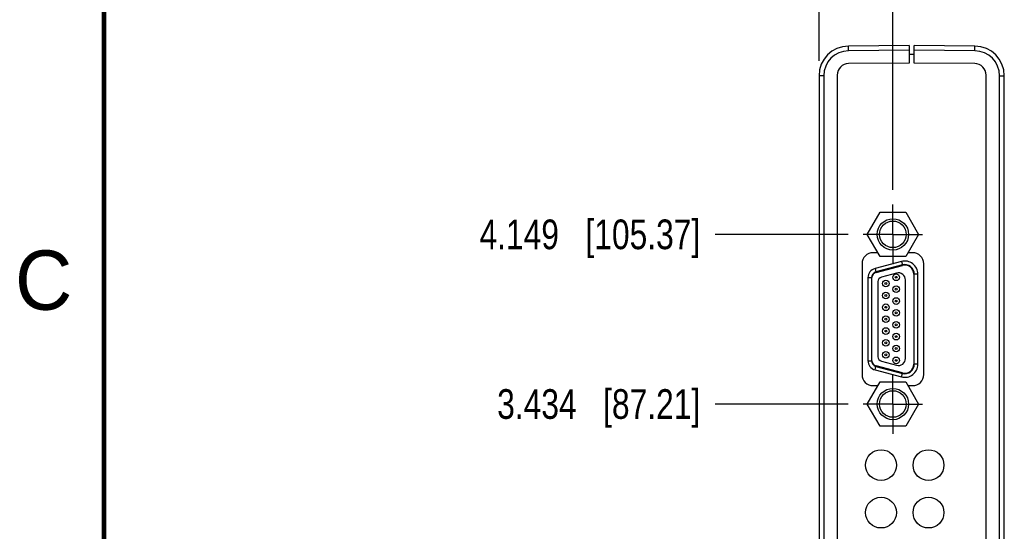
# Model space of a CAD drawing. Header units: inches. Extents: x 0 to 22, y 0 to 17.
# Tile 5 of 57: x 0.1 to 4.3, y 9.7 to 11.8. Entities that reach past the tile are written whole.
import ezdxf

# ---------------------------------------------------------------- set-up
doc = ezdxf.new("R2010")
doc.units = ezdxf.units.IN
doc.header["$LTSCALE"] = 1.21
doc.header["$MEASUREMENT"] = 0
doc.linetypes.add('CENTER', pattern=[0.6, 0.375, -0.075, 0.075, -0.075])
doc.layers.get('0').update_dxf_attribs({"linetype": 'CONTINUOUS'})
doc.layers.add('02___PRT_ALL_AXES', color=7, linetype='CONTINUOUS')
doc.layers.add('DIMENSIONS', color=7, linetype='CONTINUOUS')
doc.styles.get("Standard").update_dxf_attribs({"font": 'txt', "width": 0.8})
doc.styles.add('TEXTSTYLE_2', font='txt')
doc.dimstyles.new('DIMSTYLE_1', dxfattribs={"dimtxt": 0.125, "dimasz": 0.18, "dimexe": 0.18, "dimexo": 0.0625, "dimgap": 0.09, "dimtad": 0, "dimtih": 1, "dimtoh": 1, "dimdec": 3, "dimzin": 4, "dimdsep": 46, "dimtxsty": 'STANDARD', "dimblk": '_FILLED', "dimblk1": '_FILLED', "dimblk2": '_FILLED', "dimcen": 0.09, "dimadec": 0, "dimazin": 0, "dimtp": 0.01, "dimtm": 0.01, "dimtfac": 1, "dimtdec": 3, "dimtofl": 0, "dimtmove": 0, "dimatfit": 3, "dimldrblk": '_FILLED', "dimfxl": 1, "dimtolj": 1, "dimtzin": 4, "dimarcsym": 0})

# ---------------------------------------------------------------- blocks, each defined once
blk = doc.blocks.new('*D13')
at = {"layer": 'DIMENSIONS', "color": 2, "linetype": 'CONTINUOUS'}
blk.add_line((3.6332, 10.2279), (3.0723, 10.2279), dxfattribs=at)
at = {"layer": 'DIMENSIONS', "color": 2, "linetype": 'CONTINUOUS', "insert": (3.0098, 10.2904), "char_height": 0.125, "width": 1.325, "attachment_point": 3, "line_spacing_factor": 0.9}
blk.add_mtext('3.434{\\Ftxt.shx;\\W1.000000;\\H0.125000; }[87.21]', dxfattribs=at)
blk = doc.blocks.new('_FILLED')
at = {"color": 0, "linetype": 'BYBLOCK'}
blk.add_solid([(0, 0), (-1, 0.174), (-1, -0.174)], dxfattribs=at)
blk = doc.blocks.new('*D14')
at = {"layer": 'DIMENSIONS', "color": 2, "linetype": 'CONTINUOUS'}
blk.add_line((3.6332, 10.9429), (3.0723, 10.9429), dxfattribs=at)
at = {"layer": 'DIMENSIONS', "color": 2, "linetype": 'CONTINUOUS', "insert": (3.0098, 11.0054), "char_height": 0.125, "width": 1.425, "attachment_point": 3, "line_spacing_factor": 0.9}
blk.add_mtext('4.149{\\Ftxt.shx;\\W1.000000;\\H0.125000; }[105.37]', dxfattribs=at)
blk = doc.blocks.new('*D18')
at = {"layer": 'DIMENSIONS', "color": 2, "linetype": 'CONTINUOUS'}
blk.add_line((3.8208, 11.1305), (3.8208, 12.1759), dxfattribs=at)
at = {"layer": 'DIMENSIONS', "color": 2, "linetype": 'CONTINUOUS', "insert": (3.7583, 12.2384), "char_height": 0.125, "width": 1.425, "attachment_point": 1, "rotation": 90, "line_spacing_factor": 0.9}
blk.add_mtext('2X .168{\\Ftxt.shx;\\W1.000000;\\H0.125000; }[4.27]', dxfattribs=at)
blk = doc.blocks.new('*D19')
at = {"layer": 'DIMENSIONS', "color": 2, "linetype": 'CONTINUOUS'}
blk.add_line((3.5098, 11.6736), (3.5098, 12.1759), dxfattribs=at)
at = {"layer": 'DIMENSIONS', "color": 2, "linetype": 'CONTINUOUS', "insert": (3.4473, 12.2384), "char_height": 0.125, "width": 1.225, "attachment_point": 1, "rotation": 90, "line_spacing_factor": 0.9}
blk.add_mtext('-.143{\\Ftxt.shx;\\W1.000000;\\H0.125000; }[3.63]', dxfattribs=at)

msp = doc.modelspace()

# ---------------------------------------------------------------- linework, layer by layer
at = {"color": 7, "linetype": 'CONTINUOUS'}
for p, q in [((3.8898, 11.7384), (3.6338, 11.7361)), ((3.8898, 11.7384), (3.8898, 11.6645)), ((3.9098, 11.6645), (3.9098, 11.7384)), ((4.1659, 11.7361), (3.9098, 11.7384)), ((3.9098, 11.7014), (3.8898, 11.7014)), ((3.8898, 11.6645), (3.6344, 11.6622)), ((4.1653, 11.6622), (3.9098, 11.6645)), ((3.5098, 11.6111), (3.5098, 6.7996)), ((3.5868, 11.6142), (3.5868, 6.7965)), ((4.2128, 6.7965), (4.2128, 11.6142)), ((4.2898, 6.7996), (4.2898, 11.6111)), ((3.7129, 10.9429), (3.7669, 11.0364)), ((3.7669, 11.0364), (3.8748, 11.0364)), ((3.8748, 11.0364), (3.9288, 10.9429)), ((3.7669, 10.8494), (3.7129, 10.9429)), ((3.9288, 10.9429), (3.8748, 10.8494)), ((3.7576, 10.8654), (3.7378, 10.8654)), ((3.9038, 10.8654), (3.8841, 10.8654)), ((3.8748, 10.8494), (3.7669, 10.8494)), ((3.6908, 10.8184), (3.6908, 10.3524)), ((3.8606, 10.814), (3.7494, 10.7845)), ((3.7499, 10.7826), (3.8611, 10.8121)), ((3.8361, 10.7796), (3.7727, 10.7628)), ((3.9508, 10.3524), (3.9508, 10.8184)), ((3.7308, 10.7604), (3.7308, 10.4104)), ((3.7328, 10.4104), (3.7328, 10.7604)), ((3.7578, 10.7435), (3.7578, 10.4273)), ((3.8738, 10.4201), (3.8738, 10.7506)), ((3.9088, 10.7754), (3.9088, 10.3954)), ((3.9108, 10.3954), (3.9108, 10.7754)), ((3.7727, 10.408), (3.8361, 10.3911)), ((3.7494, 10.3862), (3.8606, 10.3567)), ((3.8611, 10.3586), (3.7499, 10.3881)), ((3.7129, 10.2279), (3.7669, 10.3214)), ((3.7669, 10.3214), (3.8748, 10.3214)), ((3.8748, 10.3214), (3.9288, 10.2279)), ((3.7378, 10.3054), (3.7576, 10.3054)), ((3.8841, 10.3054), (3.9038, 10.3054)), ((3.7669, 10.1344), (3.7129, 10.2279)), ((3.9288, 10.2279), (3.8748, 10.1344)), ((3.8748, 10.1344), (3.7669, 10.1344))]:
    msp.add_line(p, q, dxfattribs=at)
at = {"color": 9, "linetype": 'CONTINUOUS'}
for p, q in [((3.6338, 11.7161), (3.6338, 11.7361)), ((4.1659, 11.7161), (4.1659, 11.7361)), ((3.8898, 11.7184), (3.6338, 11.7161)), ((4.1659, 11.7161), (3.9098, 11.7184)), ((3.5297, 11.6111), (3.5098, 11.6111)), ((3.5297, 11.6111), (3.5297, 6.7996)), ((4.27, 6.7996), (4.27, 11.6111)), ((4.27, 11.6111), (4.2898, 11.6111)), ((3.8567, 10.8285), (3.7456, 10.799)), ((3.8567, 10.8285), (3.8606, 10.814)), ((3.7456, 10.799), (3.7494, 10.7845)), ((3.7158, 10.7604), (3.7158, 10.4104)), ((3.7158, 10.7604), (3.7308, 10.7604)), ((3.9258, 10.7754), (3.9108, 10.7754)), ((3.9258, 10.3954), (3.9258, 10.7754)), ((3.7158, 10.4104), (3.7308, 10.4104)), ((3.7456, 10.3717), (3.7494, 10.3862)), ((3.7456, 10.3717), (3.8567, 10.3422)), ((3.9258, 10.3954), (3.9108, 10.3954)), ((3.8567, 10.3422), (3.8606, 10.3567))]:
    msp.add_line(p, q, dxfattribs=at)
at = {"color": 7, "linetype": 'CONTINUOUS', "const_width": 0.02}
msp.add_lwpolyline([(0.5, 16.5), (0.5, 0.5)], dxfattribs=at)
at = {"color": 7, "linetype": 'CONTINUOUS'}
for centre, radius in [((3.8208, 10.9429), 0.066), ((3.8208, 10.9429), 0.056), ((3.7908, 10.7354), 0.014), ((3.7908, 10.7354), 0.004), ((3.8348, 10.7619), 0.014), ((3.8348, 10.7619), 0.004), ((3.7908, 10.6854), 0.014), ((3.8348, 10.7119), 0.014), ((3.8348, 10.7119), 0.004), ((3.7908, 10.6854), 0.004), ((3.8348, 10.6619), 0.014), ((3.8348, 10.6619), 0.004), ((3.7908, 10.6354), 0.014), ((3.7908, 10.6354), 0.004), ((3.8348, 10.6119), 0.014), ((3.8348, 10.6119), 0.004), ((3.7908, 10.5854), 0.014), ((3.7908, 10.5854), 0.004), ((3.8348, 10.5619), 0.014), ((3.7908, 10.5354), 0.014), ((3.7908, 10.5354), 0.004), ((3.8348, 10.5619), 0.004), ((3.7908, 10.4854), 0.014), ((3.7908, 10.4854), 0.004), ((3.8348, 10.5119), 0.014), ((3.8348, 10.5119), 0.004), ((3.7908, 10.4354), 0.014), ((3.8348, 10.4619), 0.014), ((3.8348, 10.4619), 0.004), ((3.7908, 10.4354), 0.004), ((3.8348, 10.4119), 0.014), ((3.8348, 10.4119), 0.004), ((3.8208, 10.2279), 0.066), ((3.8208, 10.2279), 0.056), ((3.7708, 9.9704), 0.065), ((3.9708, 9.9704), 0.065), ((3.7708, 9.7704), 0.065), ((3.9708, 9.7704), 0.065)]:
    msp.add_circle(centre, radius, dxfattribs=at)
for centre, radius, start, end in [((3.6348, 11.6111), 0.125, 90.5, 180), ((4.1648, 11.6111), 0.125, 0, 89.5), ((3.6348, 11.6142), 0.048, 90.5, 180), ((4.1648, 11.6142), 0.048, 0, 89.5), ((3.7378, 10.8184), 0.047, 90, 180), ((3.9038, 10.8184), 0.047, 0, 90), ((3.7558, 10.7604), 0.025, 104.8628, 180), ((3.7558, 10.7604), 0.023, 104.8628, 180), ((3.8438, 10.7506), 0.03, 0, 104.8628), ((3.8708, 10.7754), 0.04, 0, 104.8628), ((3.8708, 10.7754), 0.038, 0, 104.8628), ((3.7778, 10.7435), 0.02, 104.8628, 180), ((3.7558, 10.4104), 0.025, 180, 255.1372), ((3.7558, 10.4104), 0.023, 180, 255.1372), ((3.7778, 10.4273), 0.02, 180, 255.1372), ((3.8438, 10.4201), 0.03, 255.1372, 360), ((3.8708, 10.3954), 0.04, 255.1372, 360), ((3.8708, 10.3954), 0.038, 255.1372, 360), ((3.7378, 10.3524), 0.047, 180, 270), ((3.9038, 10.3524), 0.047, 270, 360)]:
    msp.add_arc(centre, radius, start, end, dxfattribs=at)
at = {"color": 9, "linetype": 'CONTINUOUS'}
for centre, radius, start, end in [((3.6347, 11.6111), 0.105, 90.4994, 180.0008), ((4.165, 11.6111), 0.105, 359.9994, 89.5008), ((3.8708, 10.7754), 0.055, 0, 104.8628), ((3.7558, 10.7604), 0.04, 104.8628, 180), ((3.7558, 10.4104), 0.04, 180, 255.1372), ((3.8708, 10.3954), 0.055, 255.1372, 360)]:
    msp.add_arc(centre, radius, start, end, dxfattribs=at)
at = {"layer": '02___PRT_ALL_AXES', "color": 7, "linetype": 'CENTER'}
for p, q in [((3.8208, 10.9429), (3.8208, 11.068)), ((3.8208, 10.9429), (3.6957, 10.9429)), ((3.8208, 10.9429), (3.8208, 10.8178)), ((3.8208, 10.9429), (3.9459, 10.9429)), ((3.8208, 10.2279), (3.8208, 10.353)), ((3.8208, 10.2279), (3.6957, 10.2279)), ((3.8208, 10.2279), (3.8208, 10.1028)), ((3.8208, 10.2279), (3.9459, 10.2279))]:
    msp.add_line(p, q, dxfattribs=at)

# ---------------------------------------------------------------- texts
at = {"color": 2, "linetype": 'CONTINUOUS', "insert": (0.125, 10.875), "char_height": 0.25, "width": 0.25, "attachment_point": 1, "line_spacing_factor": 0.9, "style": 'TEXTSTYLE_2'}
msp.add_mtext('C', dxfattribs=at)

# ---------------------------------------------------------------- dimensions: what is measured, and where the dimension line sits
at = {"layer": 'DIMENSIONS', "color": 2, "linetype": 'CONTINUOUS'}
for feature_location, offset, origin, text, picture, middle in [((3.8208, 11.1305), (0, 1.0454), (3.6528, 11.068), '2X <>', '*D18', (3.8208, 12.9509)), ((3.5098, 11.6736), (0, 0.5022), (3.6528, 11.6111), '-<>', '*D19', (3.5098, 12.8509))]:
    dim = msp.add_ordinate_dim(feature_location=feature_location, offset=offset, dtype=1, origin=origin, text=text, dimstyle='DIMSTYLE_1', dxfattribs=at)
    dim.commit()
    dim.dimension.update_dxf_attribs({"geometry": picture, "text_midpoint": middle})
for feature_location, offset, origin, picture, middle in [((3.63324, 10.94288), (-0.5609, 0), (3.69574, 6.79437), '*D14', (1.99734, 10.94288)), ((3.63324375, 10.227875), (-0.5609000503, 0), (3.69574375, 6.794375), '*D13', (2.0473436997, 10.227875))]:
    dim = msp.add_ordinate_dim(feature_location=feature_location, offset=offset, dtype=0, origin=origin, dimstyle='DIMSTYLE_1', dxfattribs=at)
    dim.commit()
    dim.dimension.update_dxf_attribs({"geometry": picture, "text_midpoint": middle})

doc.saveas('drawing.dxf')
